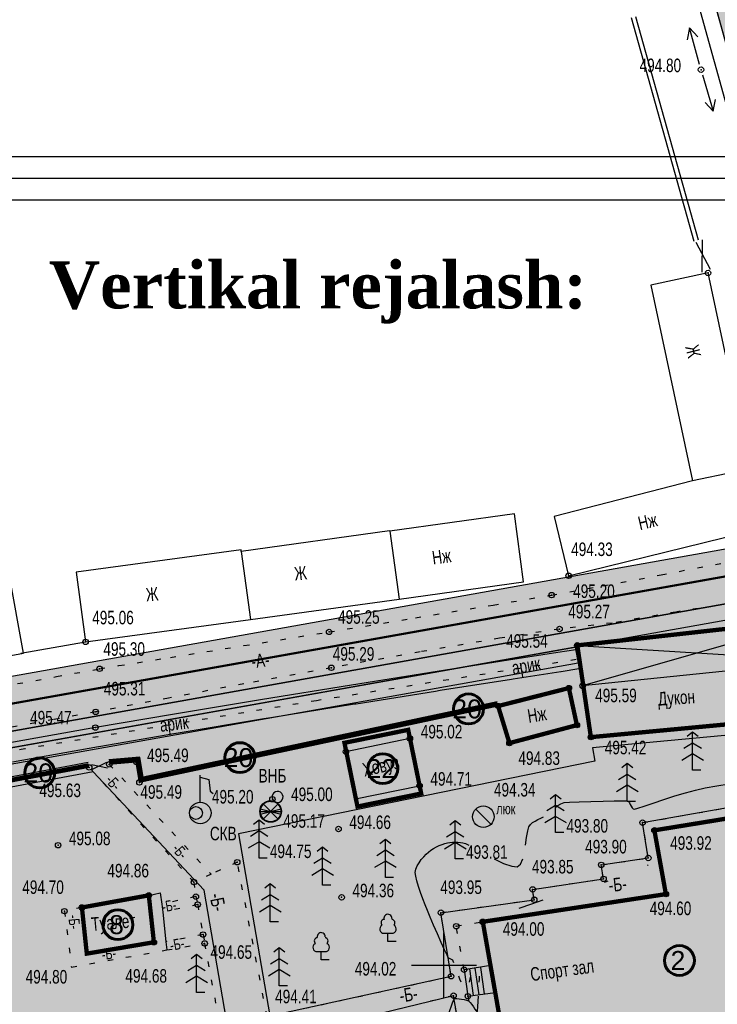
# Model space of a CAD drawing. Extents: x 0 to 667088, y 0 to 6446.
# Tile 59 of 256: x 2196 to 2260, y 375 to 466. Entities that reach past the tile are written whole.
import ezdxf

# ---------------------------------------------------------------- set-up
doc = ezdxf.new("R2010")
doc.units = 0
doc.header["$MEASUREMENT"] = 0
for name, pattern in [('CONTI', [0]), ('STRIH_1', [3, 2, -1]), ('STROT', [1.7, 0.5, -1.2])]:
    doc.linetypes.add(name, pattern=pattern)
for name, color, linetype in [('(002) Рамка', 7, 'Continuous'), ('Audi-СвК', 10, 'Continuous'), ('GORIZ0', 32, 'CONTI'), ('KNT_S0', 172, 'CONTI'), ('NAD_M0', 7, 'CONTI'), ('PI_OT0', 172, 'CONTI'), ('PI_TT0', 5, 'CONTI'), ('SETKR', 2, 'CONTI'), ('SIT_L0', 250, 'CONTI'), ('STR_L0', 6, 'CONTI'), ('USLZN0', 250, 'CONTI'), ('ZAPSK0', 250, 'CONTI'), ('стен', 7, 'Continuous')]:
    doc.layers.add(name, color=color, linetype=linetype)
doc.layers.add('.', color=7, linetype='Continuous', lineweight=15)
doc.layers.add('RAZMER CIP', color=252, linetype='Continuous', lineweight=18)
doc.styles.add('GOST 2.304', font='CS_Gost2304.shx')
doc.styles.add('SHRFT', font='TXT', dxfattribs={"width": 0.75})
doc.styles.get("Standard").update_dxf_attribs({"font": 'times.ttf'})
doc.linetypes.add('ОГРАДА_ГЛИН', pattern='A,4,["|",Standard,S=0.8,R=0,X=0,Y=-0.8],0.5,["|",Standard,S=0.8,R=0,X=0,Y=-0.8],3.5', length=8)

# ---------------------------------------------------------------- blocks, each defined once
blk = doc.blocks.new('BL_333')
at = {"color": 0}
for p, q in [((0, -3), (0, 3)), ((-3, 0), (3, 0))]:
    blk.add_line(p, q, dxfattribs=at)
blk = doc.blocks.new('BL_105')
at = {"color": 0}
for p, q in [((0, 3.5), (-0.5, 3.1)), ((0, 2.5), (0, 3.5)), ((0.5, 3.1), (0, 3.5)), ((0, 2.5), (-0.8, 2)), ((0, 1.5), (0, 2.5)), ((0.8, 2), (0, 2.5)), ((0, 1.5), (-1, 0.9)), ((0, 0), (0, 1.5)), ((1, 0.9), (0, 1.5)), ((0.75, 0), (0, 0))]:
    blk.add_line(p, q, dxfattribs=at)
blk = doc.blocks.new('BL_101')
at = {"color": 0}
for p, q in [((-0.37, 0.75), (0.37, 0.75)), ((0, 0), (0, 0.75)), ((0.75, 0), (0, 0))]:
    blk.add_line(p, q, dxfattribs=at)
for centre, radius, start, end in [((-0.34, 1.73), 0.3, 93, 230), ((0, 2.13), 0.37, 355, 195), ((0.34, 1.73), 0.3, 310, 87), ((-0.37, 1.14), 0.39, 120, 270), ((0.37, 1.14), 0.39, 270, 60)]:
    blk.add_arc(centre, radius, start, end, dxfattribs=at)
blk = doc.blocks.new('BL_48')
at = {"color": 0}
blk.add_line((-0.71, 0.71), (0.71, -0.71), dxfattribs=at)
blk.add_circle((0, 0), 1, dxfattribs=at)
blk = doc.blocks.new('BL_93')
at = {"color": 0}
for p, q in [((0, 1), (0, 3.5)), ((0, 3.3), (0.8, 3.1)), ((0.8, 3.1), (0.9, 2)), ((0.9, 2), (1.2, 1.8))]:
    blk.add_line(p, q, dxfattribs=at)
for centre, radius in [((0, 0), 1), ((-0.4, 0), 0.6), ((-0.4, 0), 0)]:
    blk.add_circle(centre, radius, dxfattribs=at)
blk = doc.blocks.new('BL_6')
at = {"color": 0}
for p, q in [((-1, 0), (1, 0)), ((-0.97, 0.25), (0.97, -0.25)), ((-0.97, -0.25), (0.97, 0.25)), ((-0.7, 0.7), (0.7, -0.7)), ((-0.7, -0.7), (0.7, 0.7))]:
    blk.add_line(p, q, dxfattribs=at)
for radius in [1, 0.95]:
    blk.add_circle((0, 0), radius, dxfattribs=at)
blk = doc.blocks.new('rhy')
at = {"layer": 'GORIZ0', "color": 32}
for points in [[(1451.01116, 393.6), (1451.27116, 393.8), (1451.55116, 393.96), (1451.85116, 394.06), (1452.35116, 394.1), (1453.22116, 394.14), (1454.30116, 394.17), (1455.43116, 394.2), (1456.47116, 394.21), (1457.26116, 394.21), (1457.65116, 394.21), (1457.77116, 394.15), (1457.87116, 394.04), (1457.95116, 393.88), (1458.03116, 393.72), (1458.11116, 393.58), (1458.21116, 393.48), (1458.33116, 393.46), (1458.63116, 393.54), (1459.24116, 393.74), (1460.07116, 394.02), (1461.03116, 394.34), (1462.05116, 394.67), (1463.05116, 394.97), (1463.95116, 395.22), (1464.86116, 395.42), (1465.92116, 395.61), (1467.06116, 395.8)], [(1451.01116, 393.6), (1451.27116, 393.8), (1451.55116, 393.96), (1451.85116, 394.06), (1452.35116, 394.1), (1453.22116, 394.14), (1454.30116, 394.17), (1455.43116, 394.2), (1456.47116, 394.21), (1457.26116, 394.21), (1457.65116, 394.21), (1457.77116, 394.15), (1457.87116, 394.04), (1457.95116, 393.88), (1458.03116, 393.72), (1458.11116, 393.58), (1458.21116, 393.48), (1458.33116, 393.46), (1458.63116, 393.54), (1459.24116, 393.74), (1460.07116, 394.02), (1461.03116, 394.34), (1462.05116, 394.67), (1463.05116, 394.97), (1463.95116, 395.22), (1464.86116, 395.42), (1465.92116, 395.61), (1467.06116, 395.8)], [(1448.29116, 390.12), (1448.38116, 390.84), (1448.48116, 391.45), (1448.59116, 391.83), (1448.74116, 392.04), (1448.94116, 392.21), (1449.17116, 392.36), (1449.43116, 392.5), (1449.69116, 392.63), (1449.94116, 392.76)], [(1448.29116, 390.12), (1448.38116, 390.84), (1448.48116, 391.45), (1448.59116, 391.83), (1448.74116, 392.04), (1448.94116, 392.21), (1449.17116, 392.36), (1449.43116, 392.5), (1449.69116, 392.63), (1449.94116, 392.76)], [(1460.29116, 390.2), (1460.30116, 390.49), (1460.30116, 390.69), (1460.30116, 390.76)], [(1460.29116, 390.2), (1460.30116, 390.49), (1460.30116, 390.69), (1460.30116, 390.76)], [(1441.66116, 379.28), (1441.61116, 379.42), (1441.57116, 379.51), (1441.14116, 379.74), (1441.04116, 379.97), (1440.81116, 380.46), (1440.50116, 381.15), (1440.15116, 381.94), (1439.80116, 382.75), (1439.48116, 383.5), (1439.24116, 384.09), (1439.03116, 384.61), (1438.82116, 385.18), (1438.60116, 385.75), (1438.41116, 386.31), (1438.25116, 386.83), (1438.15116, 387.27), (1438.11116, 387.62), (1438.16116, 387.92), (1438.28116, 388.22), (1438.46116, 388.51), (1438.67116, 388.8), (1438.90116, 389.06), (1439.13116, 389.3), (1439.34116, 389.5), (1439.56116, 389.67), (1439.80116, 389.83), (1440.06116, 389.97), (1440.33116, 390.09), (1440.59116, 390.19), (1440.85116, 390.27), (1441.09116, 390.34), (1441.31116, 390.38), (1441.55116, 390.41), (1441.79116, 390.42), (1442.03116, 390.41), (1442.27116, 390.38), (1442.51116, 390.34), (1442.73116, 390.27), (1442.87116, 390.22), (1443.06116, 390.12)], [(1441.66116, 379.28), (1441.61116, 379.42), (1441.57116, 379.51), (1441.14116, 379.74), (1441.04116, 379.97), (1440.81116, 380.46), (1440.50116, 381.15), (1440.15116, 381.94), (1439.80116, 382.75), (1439.48116, 383.5), (1439.24116, 384.09), (1439.03116, 384.61), (1438.82116, 385.18), (1438.60116, 385.75), (1438.41116, 386.31), (1438.25116, 386.83), (1438.15116, 387.27), (1438.11116, 387.62), (1438.16116, 387.92), (1438.28116, 388.22), (1438.46116, 388.51), (1438.67116, 388.8), (1438.90116, 389.06), (1439.13116, 389.3), (1439.34116, 389.5), (1439.56116, 389.67), (1439.80116, 389.83), (1440.06116, 389.97), (1440.33116, 390.09), (1440.59116, 390.19), (1440.85116, 390.27), (1441.09116, 390.34), (1441.31116, 390.38), (1441.55116, 390.41), (1441.79116, 390.42), (1442.03116, 390.41), (1442.27116, 390.38), (1442.51116, 390.34), (1442.73116, 390.27), (1442.87116, 390.22), (1443.06116, 390.12)], [(1445.38116, 388.87), (1446.26116, 388.45), (1447.01116, 388.18), (1447.52116, 388.14), (1447.83116, 388.38), (1448.04116, 388.87)], [(1445.38116, 388.87), (1446.26116, 388.45), (1447.01116, 388.18), (1447.52116, 388.14), (1447.83116, 388.38), (1448.04116, 388.87)], [(1459.53116, 388.27), (1459.56116, 388.29), (1459.60116, 388.31)], [(1459.53116, 388.27), (1459.56116, 388.29), (1459.60116, 388.31)], [(1455.56116, 386.72), (1455.74116, 386.77), (1455.91116, 386.83)], [(1455.56116, 386.72), (1455.74116, 386.77), (1455.91116, 386.83)], [(1447.70116, 384.31), (1448.86116, 384.73), (1449.90116, 385.09)], [(1447.70116, 384.31), (1448.86116, 384.73), (1449.90116, 385.09)], [(1442.35116, 377.49), (1442.23116, 377.77), (1442.13116, 378.03)], [(1442.35116, 377.49), (1442.23116, 377.77), (1442.13116, 378.03)], [(1443.21116, 378.03), (1443.15116, 377.75), (1443.09116, 377.49)], [(1443.21116, 378.03), (1443.15116, 377.75), (1443.09116, 377.49)], [(1444.02116, 377.49), (1444.04116, 377.76), (1444.05116, 378.03)], [(1444.02116, 377.49), (1444.04116, 377.76), (1444.05116, 378.03)], [(1439.23116, 368.71), (1439.66116, 370.05), (1440.19116, 371.62), (1440.73116, 373.2), (1441.21116, 374.59), (1441.56116, 375.58), (1441.69116, 375.96), (1441.74116, 375.99), (1441.80116, 375.99), (1441.94116, 375.98), (1442.15116, 375.96), (1442.38116, 375.92), (1442.63116, 375.88), (1442.85116, 375.82), (1443.03116, 375.75), (1443.18116, 375.62), (1443.34116, 375.42), (1443.48116, 375.2), (1443.62116, 374.99), (1443.73116, 374.83), (1443.81116, 374.75), (1443.86116, 374.81), (1443.89116, 375.25), (1443.95116, 376.19)], [(1439.23116, 368.71), (1439.66116, 370.05), (1440.19116, 371.62), (1440.73116, 373.2), (1441.21116, 374.59), (1441.56116, 375.58), (1441.69116, 375.96), (1441.74116, 375.99), (1441.80116, 375.99), (1441.94116, 375.98), (1442.15116, 375.96), (1442.38116, 375.92), (1442.63116, 375.88), (1442.85116, 375.82), (1443.03116, 375.75), (1443.18116, 375.62), (1443.34116, 375.42), (1443.48116, 375.2), (1443.62116, 374.99), (1443.73116, 374.83), (1443.81116, 374.75), (1443.86116, 374.81), (1443.89116, 375.25), (1443.95116, 376.19)]]:
    blk.add_lwpolyline(points, dxfattribs=at)
at = {"layer": 'KNT_S0', "color": 5}
blk.add_lwpolyline([(1424.90116, 394.53), (1424.93116, 394.37), (1425.02116, 394.24), (1425.14116, 394.14), (1425.29116, 394.08), (1425.45116, 394.07), (1425.60116, 394.11), (1425.74116, 394.19), (1425.84116, 394.31), (1425.90116, 394.46), (1425.91116, 394.62), (1425.87116, 394.77), (1425.79116, 394.91), (1425.67116, 395.01), (1425.52116, 395.07), (1425.36116, 395.08), (1425.21116, 395.04), (1425.07116, 394.96), (1424.97116, 394.84), (1424.91116, 394.69), (1424.90116, 394.53)], dxfattribs=at)
at = {"layer": 'PI_TT0', "color": 0}
for centre in [(1464.47116, 461.7), (1465.12116, 442.94), (1452.26116, 414.99), (1450.69116, 413.21), (1430.16116, 409.81), (1451.42116, 410.08), (1407.70116, 408.89), (1453.06116, 408.57), (1408.99116, 406.41), (1430.37116, 406.5), (1452.28116, 404.63), (1453.55116, 404.83), (1408.63116, 402.43), (1445.75116, 402.97), (1408.61116, 400.99), (1453.02116, 401.21), (1437.62116, 399.98), (1454.31116, 400.1), (1431.71116, 398.76), (1446.80116, 399.55), (1412.37116, 397.8), (1408.03116, 397.3), (1409.88116, 397.59), (1412.66116, 395.92), (1438.51116, 395.62), (1424.93116, 394.37), (1431.03116, 391.62), (1459.08116, 392.21), (1460.17116, 391.5), (1405.16116, 390.13), (1459.61116, 388.95), (1421.69116, 388.56), (1455.26116, 388.31), (1455.48116, 387.02), (1417.69116, 386.72), (1448.94116, 386.05), (1413.53116, 385.5), (1417.87116, 385.38), (1431.32116, 385.32), (1449.09116, 385.09), (1461.23116, 385.61), (1407.36116, 384.38), (1418.04116, 384.65), (1405.75116, 384.04), (1440.47116, 383.9), (1441.89116, 382.65), (1444.34116, 383.06), (1418.54116, 381.88), (1414.00116, 381.17), (1418.68116, 381.06), (1441.42116, 378.03), (1442.62116, 378.64), (1441.64116, 376.24), (1442.96116, 376.19)]:
    blk.add_circle(centre, 0.25, dxfattribs=at)
for p in [(1464.47116, 461.7), (1465.12116, 442.94), (1452.26116, 414.99), (1450.69116, 413.21), (1451.42116, 410.08), (1430.16116, 409.81), (1407.70116, 408.89), (1453.06116, 408.57), (1408.99116, 406.41), (1430.37116, 406.5), (1452.28116, 404.63), (1453.55116, 404.83), (1445.75116, 402.97), (1408.63116, 402.43), (1408.61116, 400.99), (1453.02116, 401.21), (1437.62116, 399.98), (1454.31116, 400.1), (1446.80116, 399.55), (1431.71116, 398.76), (1408.03116, 397.3), (1409.88116, 397.59), (1412.37116, 397.8), (1412.66116, 395.92), (1438.51116, 395.62), (1424.93116, 394.37), (1459.08116, 392.21), (1431.03116, 391.62), (1460.17116, 391.5), (1405.16116, 390.13), (1459.61116, 388.95), (1421.69116, 388.56), (1455.26116, 388.31), (1417.69116, 386.72), (1455.48116, 387.02), (1413.53116, 385.5), (1417.87116, 385.38), (1431.32116, 385.32), (1448.94116, 386.05), (1461.23116, 385.61), (1418.04116, 384.65), (1449.09116, 385.09), (1405.75116, 384.04), (1407.36116, 384.38), (1440.47116, 383.9), (1441.89116, 382.65), (1444.34116, 383.06), (1418.54116, 381.88), (1414.00116, 381.17), (1418.68116, 381.06), (1441.42116, 378.03), (1442.62116, 378.64), (1441.64116, 376.24), (1442.96116, 376.19)]:
    blk.add_point(p, dxfattribs=at)
at = {"layer": 'SIT_L0', "color": 250}
for p, q in [((1463.42116, 465.56), (1463.20116, 464.47)), ((1464.34116, 462.18), (1463.42116, 465.56)), ((1464.17116, 464.73), (1463.42116, 465.56)), ((1464.61116, 461.22), (1465.60116, 457.86)), ((1465.60116, 457.86), (1465.80116, 458.96)), ((1464.84116, 458.68), (1465.60116, 457.86)), ((1463.98116, 445.78), (1465.33116, 443.29)), ((1464.58116, 445.99), (1464.54116, 443.01)), ((1475.05116, 411.01), (1453.55116, 404.83)), ((1453.06116, 408.57), (1476.02116, 407.14)), ((1408.25116, 397.58), (1409.72116, 397.27)), ((1409.62116, 397.76), (1408.30116, 397.11)), ((1442.62116, 378.64), (1442.96116, 376.19)), ((1443.12116, 378.71), (1443.46116, 376.26)), ((1443.62116, 378.78), (1443.96116, 376.33)), ((1444.12116, 378.85), (1444.46116, 376.4))]:
    blk.add_line(p, q, dxfattribs=at)
at = {"layer": 'STR_L0', "color": 0, "linetype": 'STROT'}
for points in [[(1394.74116, 403.82), (1405.01116, 405.69), (1408.99116, 406.41), (1410.78116, 406.7), (1415.54116, 407.46), (1422.31116, 408.55), (1430.16116, 409.81), (1438.13116, 411.11), (1445.29116, 412.29), (1450.69116, 413.21), (1455.41116, 414.06), (1460.80116, 415.08), (1466.36116, 416.15)], [(1467.58116, 412.52), (1462.15116, 411.65), (1456.26116, 410.63), (1451.42116, 410.08), (1445.89116, 409.23), (1438.55116, 407.97), (1430.37116, 406.5), (1422.31116, 405.02), (1415.36116, 403.71), (1410.47116, 402.78), (1408.63116, 402.43), (1404.74116, 401.72), (1394.69116, 399.9)], [(1417.69116, 386.72), (1408.03116, 397.3)], [(1409.88116, 397.59), (1419.27116, 387.45)], [(1424.44116, 374.32), (1441.42116, 378.03), (1440.47116, 383.9), (1449.09116, 385.09), (1448.94116, 386.05), (1455.48116, 387.02), (1455.26116, 388.31), (1459.61116, 388.95), (1459.08116, 392.21), (1473.37116, 394.75), (1477.93116, 368.37), (1478.60116, 362.18), (1458.90116, 357.65), (1456.91116, 370.03), (1443.11116, 367.94), (1441.64116, 376.24), (1424.92116, 372.16)], [(1438.43116, 295.91), (1433.22116, 328.12), (1432.54116, 332.09), (1424.92116, 372.16), (1424.44116, 374.32), (1421.69116, 388.56), (1419.27116, 387.45), (1417.69116, 386.72), (1417.87116, 385.38), (1418.04116, 384.65), (1418.54116, 381.88), (1418.68116, 381.06), (1426.70116, 337.61), (1418.27116, 336.01)], [(1417.87116, 385.38), (1414.72116, 384.7)], [(1418.04116, 384.65), (1414.81116, 383.95)], [(1407.36116, 384.38), (1405.75116, 384.04), (1406.39116, 378.88), (1415.19116, 380.46), (1418.68116, 381.06)], [(1442.62116, 378.64), (1441.89116, 382.65), (1444.34116, 383.06)], [(1418.54116, 381.88), (1415.11116, 381.22)], [(1442.96116, 376.19), (1443.88116, 370.54), (1446.51116, 370.72)]]:
    blk.add_lwpolyline(points, dxfattribs=at)
at = {"layer": 'STR_L0', "color": 0}
for points in [[(1468.97116, 424.88), (1465.12116, 442.94), (1459.84116, 441.81)], [(1459.84116, 441.81), (1463.69116, 423.75)], [(1450.91116, 420.47), (1452.26116, 414.99), (1470.14116, 419.4), (1468.97116, 424.88), (1468.83116, 424.85), (1467.53116, 424.57), (1463.69116, 423.75), (1450.91116, 420.47)], [(1435.75116, 419.12), (1436.61116, 412.84), (1448.11116, 414.42), (1447.25116, 420.7), (1435.75116, 419.12)], [(1435.74116, 419.13), (1422.06116, 417.24), (1422.04116, 417.24)], [(1422.06116, 417.24), (1422.04116, 417.4), (1406.83116, 415.34)], [(1422.04116, 417.24), (1422.91116, 410.95), (1436.61116, 412.84)], [(1406.83116, 415.34), (1407.70116, 408.89), (1422.91116, 410.95)], [(1387.24116, 412.68), (1388.57116, 405.4), (1401.98116, 407.85), (1400.65116, 415.13), (1387.24116, 412.68)], [(1476.02116, 407.14), (1475.05116, 411.01), (1453.06116, 408.57), (1453.55116, 404.83)], [(1452.93116, 408.16), (1451.25116, 407.9), (1446.72116, 407.19), (1440.13116, 406.16), (1432.24116, 404.9), (1423.84116, 403.55), (1415.71116, 402.2), (1408.61116, 400.99), (1400.19116, 399.48), (1388.61116, 397.35), (1375.43116, 394.91), (1362.21116, 392.46), (1350.52116, 390.28), (1341.91116, 388.67), (1337.95116, 387.93), (1336.70116, 387.69), (1335.27116, 387.42), (1333.80116, 387.14), (1332.41116, 386.87), (1331.26116, 386.64), (1330.46116, 386.48), (1330.17116, 386.43)], [(1401.71116, 407.84), (1407.70116, 408.89)], [(1453.55116, 404.83), (1453.75116, 403.56), (1454.31116, 400.1), (1476.23116, 402.16), (1476.48116, 402.23), (1476.68116, 402.29), (1476.02116, 407.14), (1453.55116, 404.83)], [(1453.20116, 406.39), (1451.58116, 406.13), (1451.53116, 406.13), (1447.13116, 405.44), (1447.00116, 405.42), (1440.41116, 404.39), (1439.98116, 404.32), (1432.67116, 403.15), (1432.52116, 403.13), (1424.78116, 401.88), (1424.13116, 401.78), (1416.04116, 400.44), (1416.01116, 400.43), (1408.92116, 399.22), (1408.88116, 399.21), (1400.97116, 397.8)], [(1445.75116, 402.97), (1446.80116, 399.55), (1453.02116, 401.21), (1452.28116, 404.63), (1445.75116, 402.97)], [(1431.71116, 398.76), (1432.60116, 394.4), (1438.51116, 395.62), (1437.62116, 399.98), (1431.71116, 398.76)], [(1445.49116, 376.54), (1446.51116, 370.72), (1463.25116, 373.3), (1464.14116, 367.33), (1476.78116, 369.38), (1472.51116, 393.51), (1460.17116, 391.5), (1461.23116, 385.61), (1444.34116, 383.06)], [(1407.36116, 384.38), (1407.81116, 380.12), (1414.00116, 381.17), (1413.53116, 385.5), (1413.22116, 385.44), (1407.36116, 384.38)], [(1413.53116, 385.5), (1414.59116, 385.73), (1414.72116, 384.7), (1414.81116, 383.95), (1415.11116, 381.22), (1415.19116, 380.46)], [(1444.34116, 383.06), (1445.05116, 379.02)], [(1442.96116, 376.19), (1445.49116, 376.54), (1445.05116, 379.02), (1442.62116, 378.64)]]:
    blk.add_lwpolyline(points, dxfattribs=at)
at = {"layer": 'ZAPSK0', "color": 0, "ltscale": 0.5}
blk.add_lwpolyline([(1458.03573, 466.51327), (1463.81032, 445.88218)], dxfattribs=at)
at = {"layer": 'ZAPSK0', "color": 0, "linetype": 'ОГРАДА_ГЛИН', "ltscale": 0.5}
for points in [[(1458.42093, 466.62109), (1464.19551, 445.99)], [(1445.75116, 402.97), (1412.66116, 395.92), (1412.37116, 397.8), (1409.88116, 397.59)], [(1408.03116, 397.3), (1336.10116, 383.77), (1338.10116, 338.07)]]:
    blk.add_lwpolyline(points, dxfattribs=at)
at = {"layer": 'ZAPSK0', "color": 4, "linetype": 'STROT'}
blk.add_lwpolyline([(1452.94715, 407.25438), (1428.99599, 403.46356), (1402.10821, 399.02432), (1388.8367, 396.59496), (1366.68476, 392.36296), (1343.74808, 388.07307), (1330.03972, 385.44845)], dxfattribs=at)
at = {"layer": 'ZAPSK0', "color": 0}
for points in [[(1445.66577, 403.37076), (1412.99999, 396.41114), (1412.71781, 398.24044), (1409.84672, 397.9983)], [(1407.94674, 397.74879), (1335.62762, 384.1456), (1337.64493, 338.05003)]]:
    blk.add_lwpolyline(points, dxfattribs=at)
at = {"layer": 'SETKR', "color": 112}
blk.add_blockref('BL_333', (1440.75116, 379.05), dxfattribs=at)
at = {"layer": 'USLZN0', "color": 250}
for name, p in [('BL_105', (1463.70116, 397.06)), ('BL_105', (1457.67116, 394.16)), ('BL_105', (1451.06116, 391.29)), ('BL_48', (1444.39116, 392.76)), ('BL_105', (1423.70116, 388.94)), ('BL_105', (1441.80116, 388.87)), ('BL_105', (1429.56116, 386.44)), ('BL_105', (1435.35116, 387.16)), ('BL_105', (1424.73116, 383.06)), ('BL_101', (1435.59116, 381.25)), ('BL_101', (1429.43116, 379.56)), ('BL_105', (1417.944, 376.52813)), ('BL_105', (1425.57116, 377.15))]:
    blk.add_blockref(name, p, dxfattribs=at)
at = {"layer": 'USLZN0', "color": 5}
blk.add_blockref('BL_93', (1418.28116, 393.1), dxfattribs=at)
at = {"layer": 'USLZN0', "color": 1}
blk.add_blockref('BL_6', (1424.77116, 393.24), dxfattribs=at)
at = {"layer": 'NAD_M0', "color": 7, "style": 'SHRFT', "width": 0.75}
for s, height, rotation, p in [('Ж', 1.25, 284, (1463.01116, 436.12)), ('Нж', 1.25, 13, (1458.84116, 419.2)), ('Нж', 1.25, 8, (1439.76116, 416.02)), ('Ж', 1.25, 6, (1427.02116, 414.55)), ('Ж', 1.25, 5, (1413.31116, 412.62)), ('-А-', 1.25, 7, (1423.0667, 406.4506)), ('арик', 1.25, 10, (1447.14116, 405.85)), ('Дукон', 1.25, 4, (1460.54116, 403)), ('Нж', 1.25, 9, (1448.57808, 401.4116)), ('арик', 1.25, 7, (1414.62116, 400.58)), ('Ховуз', 1.25, 13, (1433.42501, 396.4522)), ('-Б-', 1, 311, (1409.45116, 396.08)), ('-Б-', 1, 311, (1415.60116, 389.74)), ('-Б-', 1.25, 6, (1456.02116, 385.8)), ('-Б-', 1.25, 281, (1419.11734, 385.56495)), ('-Б-', 1, 10, (1414.83116, 383.93)), ('-Б-', 1, 275, (1406.10116, 383.66)), ('Туалет', 1.25, 5, (1408.27749, 382.20801)), ('-Б-', 1, 11, (1415.58116, 380.37)), ('-Б-', 1, 8, (1409.25116, 379.52)), ('Спорт зал', 1.25, 8, (1448.82116, 377.57)), ('-Б-', 1.25, 9, (1436.76116, 375.6))]:
    blk.add_text(s, height=height, rotation=rotation, dxfattribs=at).set_placement(p)
at = {"layer": 'NAD_M0', "color": 5, "style": 'SHRFT', "width": 0.75}
for s, p in [('ВНБ', (1423.65815, 395.91057)), ('СКВ', (1419.16627, 390.57575))]:
    blk.add_text(s, height=1.25, dxfattribs=at).set_placement(p)
at = {"layer": 'NAD_M0', "color": 7, "style": 'SHRFT', "width": 0.75}
blk.add_text('люк', height=1, dxfattribs=at).set_placement((1445.57851, 392.98591))
at = {"layer": 'PI_OT0', "color": 0, "style": 'SHRFT', "width": 0.75}
for s, p in [('494.80', (1458.8033, 461.474)), ('494.33', (1452.49445, 416.81444)), ('495.20', (1452.67878, 412.94899)), ('495.06', (1408.3108, 410.51202)), ('495.25', (1430.9913, 410.56276)), ('495.27', (1452.22754, 411.06171)), ('495.54', (1446.49719, 408.34978)), ('495.30', (1409.3426, 407.61129)), ('495.29', (1430.50432, 407.15807)), ('495.31', (1409.38081, 403.94722)), ('495.59', (1454.70901, 403.32656)), ('495.47', (1402.5786, 401.2755)), ('495.02', (1438.62116, 399.98)), ('495.49', (1413.37116, 397.8)), ('495.42', (1455.59614, 398.51549)), ('494.83', (1447.62618, 397.53932)), ('494.71', (1439.51116, 395.62)), ('495.63', (1403.43609, 394.565)), ('495.49', (1412.7563, 394.41425)), ('495.00', (1426.65651, 394.2017)), ('494.34', (1445.37125, 394.61987)), ('495.20', (1419.35595, 393.97475)), ('494.66', (1432.03116, 391.62)), ('493.80', (1452.06116, 391.29)), ('495.08', (1406.16116, 390.13)), ('493.92', (1461.62719, 389.70553)), ('494.75', (1424.70116, 388.94)), ('493.81', (1442.80116, 388.87)), ('493.90', (1453.78411, 389.36837)), ('494.86', (1409.71183, 387.15786)), ('493.85', (1448.87786, 387.52047)), ('494.70', (1401.85917, 385.63169)), ('494.36', (1432.32116, 385.32)), ('493.95', (1440.4224, 385.62415)), ('494.60', (1459.74033, 383.6738)), ('494.00', (1446.19162, 381.76937)), ('494.65', (1419.22116, 379.64)), ('494.02', (1432.53332, 378.10028)), ('494.80', (1402.17116, 377.36)), ('494.68', (1411.37453, 377.44302)), ('494.41', (1425.18578, 375.53726))]:
    blk.add_text(s, height=1.25, dxfattribs=at).set_placement(p)
at = {"layer": 'PI_OT0', "color": 1, "style": 'SHRFT', "width": 0.75}
blk.add_text('495.17', height=1.25, dxfattribs=at).set_placement((1425.9391, 391.73817))

msp = doc.modelspace()

# ---------------------------------------------------------------- hatches: boundary and pattern name
at = {"layer": '.', "lineweight": 30, "true_color": 0xf15558}
h = msp.add_hatch(color=13, dxfattribs=at)
h.dxf.hatch_style = 1
h.paths.add_polyline_path([(2140.17352, 264.93068), (2083.61479, 255.19836), (2083.36041, 256.67664), (2139.91914, 266.40896)])
edge = h.paths.add_edge_path()
edge.add_arc((2307.31033, 283.54371), 4, 15.5336492, 99.763532, ccw=False)
edge.add_line((2311.16422, 284.61493), (2315.85084, 267.75401))
edge.add_line((2315.85084, 267.75401), (2314.40563, 267.3523))
edge.add_line((2314.40563, 267.3523), (2309.47434, 285.09349))
edge.add_line((2309.47434, 285.09349), (2307.78678, 286.16244))
edge.add_line((2307.78678, 286.16244), (2084.9239, 247.8134))
edge.add_line((2084.9239, 247.8134), (2084.63228, 249.28527))
edge.add_line((2084.63228, 249.28527), (2306.632, 287.48578))
h.paths.add_polyline_path([(2231.25222, 280.60301), (2230.99784, 282.08129), (2155.62019, 269.11071), (2155.87456, 267.63243)], flags=17)
edge = h.paths.add_edge_path()
edge.add_line((2110.47832, 383.98384), (2110.21489, 385.46053))
edge.add_line((2110.21489, 385.46053), (2271.38255, 414.21088))
edge.add_arc((2272.08501, 410.27305), 4, 15.5336492, 100.1144778, ccw=False)
edge.add_line((2275.9389, 411.34426), (2307.39587, 298.17225))
edge.add_arc((2303.54198, 297.10103), 4, -80.236468, 15.5336492, ccw=False)
edge.add_line((2304.22031, 293.15897), (2235.19428, 281.28134))
edge.add_line((2235.19428, 281.28134), (2234.93991, 282.75962))
edge.add_line((2234.93991, 282.75962), (2305.30236, 294.8672))
edge.add_line((2305.30236, 294.8672), (2306.31382, 296.46401))
edge.add_line((2306.31382, 296.46401), (2274.25107, 411.81543))
edge.add_line((2274.25107, 411.81543), (2272.53786, 412.89329))
edge.add_line((2272.53786, 412.89329), (2110.47832, 383.98384))
h.paths.add_polyline_path([(2323.55862, 269.89644), (2325.00383, 270.29815), (2240.90803, 572.84773), (2239.46128, 572.45157)])
h.paths.add_polyline_path([(2147.80327, 267.76561), (2151.67813, 268.43238), (2151.9325, 266.9541), (2148.05764, 266.28734)], flags=17)
at = {"layer": '.', "lineweight": 30, "true_color": 0x3f4040}
h = msp.add_hatch(color=250, dxfattribs=at)
h.dxf.hatch_style = 1
edge = h.paths.add_edge_path()
edge.add_line((2231.75349, 570.30914), (2237.53433, 571.91596))
edge.add_line((2237.53433, 571.91596), (2321.63168, 269.36084))
edge.add_line((2321.63168, 269.36084), (2315.85084, 267.75401))
edge.add_line((2315.85084, 267.75401), (2311.16422, 284.61493))
edge.add_arc((2307.31033, 283.54371), 4, 15.5336492, 99.763532)
edge.add_line((2306.632, 287.48578), (2084.63228, 249.28527))
edge.add_line((2084.63228, 249.28527), (2083.61479, 255.19836))
edge.add_line((2083.61479, 255.19836), (2304.22031, 293.15897))
edge.add_arc((2303.54198, 297.10103), 4, 279.763532, 375.5336492)
edge.add_line((2307.39587, 298.17225), (2275.9389, 411.34426))
edge.add_arc((2272.08501, 410.27305), 4, 15.5336492, 100.1144778)
edge.add_line((2271.38255, 414.21088), (2110.21489, 385.46053))
edge.add_line((2110.21489, 385.46053), (2109.33682, 390.38282))
edge.add_line((2109.33682, 390.38282), (2269.29203, 418.91689))
edge.add_arc((2268.58957, 422.85473), 4, 280.1144778, 375.5119397)
edge.add_line((2272.44387, 423.92448), (2231.75349, 570.30914))
at = {"layer": '.', "lineweight": 30}
h = msp.add_hatch(color=4, dxfattribs=at)
h.dxf.hatch_style = 1
h.paths.add_polyline_path([(2237.53433, 571.91596), (2239.46128, 572.45157), (2323.55862, 269.89644), (2321.63168, 269.36084)])
h.paths.add_polyline_path([(2110.74174, 382.50715), (2110.47832, 383.98384), (2247.35616, 408.40119), (2247.61959, 406.9245)])
at = {"layer": 'Audi-СвК', "ltscale": 100, "true_color": 0xffffff, "transparency": 33554687}
h = msp.add_hatch(color=7, dxfattribs=at)
edge = h.paths.add_edge_path()
edge.add_arc((2237.50978, 402.70273), 1.37986, 11.9837326, 371.9837326)
h = msp.add_hatch(color=7, dxfattribs=at)
edge = h.paths.add_edge_path()
edge.add_arc((2216.41824, 398.20906), 1.37986, 11.9837326, 371.9837326)
h = msp.add_hatch(color=7, dxfattribs=at)
edge = h.paths.add_edge_path()
edge.add_arc((2197.94384, 396.79876), 1.37986, 11.9837326, 371.9837326)
h = msp.add_hatch(color=7, dxfattribs=at)
edge = h.paths.add_edge_path()
edge.add_arc((2229.59056, 397.19), 1.37986, 11.9837326, 371.9837326)
h = msp.add_hatch(color=7, dxfattribs=at)
edge = h.paths.add_edge_path()
edge.add_arc((2205.16399, 382.79232), 1.37986, 11.9837326, 371.9837326)
h = msp.add_hatch(color=7, dxfattribs=at)
edge = h.paths.add_edge_path()
edge.add_arc((2256.95702, 379.48625), 1.37986, 11.9837326, 371.9837326)
at = {"layer": 'стен', "lineweight": 30}
h = msp.add_hatch(color=9, dxfattribs=at)
h.dxf.hatch_style = 1
h.paths.add_polyline_path([(2132.06646, 263.53566), (2304.22031, 293.15897), (2307.39587, 298.17225), (2275.9389, 411.34426), (2271.38255, 414.21088), (2110.21489, 385.46053), (2110.74174, 382.50715), (2130.20885, 385.97985), (2133.07789, 322.94683), (2126.86091, 321.89699), (2129.67122, 283.34183), (2129.76264, 282.83335), (2128.74319, 282.65006)])
at = {"layer": 'стен', "lineweight": 30, "true_color": 0xfeeab9}
h = msp.add_hatch(color=254, dxfattribs=at)
h.dxf.hatch_style = 1
h.paths.add_polyline_path([(2248.79056, 400.1), (2247.54056, 408.57), (2269.53056, 411.01), (2270.50056, 407.14), (2271.17056, 402.25), (2270.71056, 402.16)])
h.paths.add_polyline_path([(2270.71056, 402.16), (2276.01243, 403.64452), (2279.50056, 391.05), (2274.20065, 389.57968)])
h = msp.add_hatch(color=254, dxfattribs=at)
h.dxf.hatch_style = 1
h.paths.add_polyline_path([(2238.20056, 288.82), (2252.04056, 291.25), (2250.70056, 299.06), (2236.83056, 296.62)])
h.paths.add_polyline_path([(2236.99056, 294.12), (2237.56569, 290.66919), (2234.39056, 290.14), (2233.82064, 293.54949)])
h.paths.add_polyline_path([(2153.17056, 373.17), (2154.72651, 366.61904), (2146.52056, 364.67), (2144.94056, 371.21)])
h.paths.add_polyline_path([(2166.32056, 345.74), (2168.98056, 331.88), (2161.27056, 330.41), (2158.54056, 344.1)])
h.paths.add_polyline_path([(2165.74056, 356.98), (2210.87056, 364.12), (2212.44056, 354.18), (2208.85056, 353.61), (2211.78056, 335.82), (2198.70056, 333.8), (2195.82056, 351.55), (2167.22056, 347.03)])
h.paths.add_polyline_path([(2238.82056, 383.06), (2255.71056, 385.61), (2254.65056, 391.5), (2266.99056, 393.51), (2271.26056, 369.38), (2258.62056, 367.33), (2257.73056, 373.3), (2240.99056, 370.72)])
h.paths.add_polyline_path([(2208.01056, 385.5), (2208.48056, 381.17), (2202.29056, 380.12), (2201.84056, 384.38)])
h.paths.add_polyline_path([(2246.76056, 404.63), (2247.50056, 401.21), (2241.28056, 399.55), (2240.23056, 402.97)])
at = {"layer": 'стен', "lineweight": 30}
h = msp.add_hatch(color=72, dxfattribs=at)
h.dxf.hatch_style = 1
h.paths.add_polyline_path([(2236.35722, 297.53264), (2232.51171, 296.87092), (2225.38685, 338.27658), (2232.47549, 339.49636), (2235.59941, 325.7717), (2231.24423, 324.9598)], flags=17)
edge = h.paths.add_edge_path()
edge.add_line((2192.49902, 303.34845), (2190.49239, 315.00985))
edge.add_arc((2193.44894, 315.51859), 3, 99.763532, 189.763532, ccw=False)
edge.add_line((2192.94019, 318.47514), (2220.86447, 323.2802))
edge.add_arc((2221.37321, 320.32365), 3, 9.763532, 99.763532, ccw=False)
edge.add_line((2224.32976, 320.8324), (2228.14886, 298.63793))
edge.add_line((2228.14886, 298.63793), (2222.30997, 297.63321))
edge.add_line((2222.30997, 297.63321), (2221.22972, 303.91097))
edge.add_line((2221.22972, 303.91097), (2198.84321, 300.05881))
edge.add_line((2198.84321, 300.05881), (2198.11552, 304.28776))
edge.add_line((2198.11552, 304.28776), (2192.49902, 303.34845))
h.paths.add_polyline_path([(2219.17512, 374.37562), (2235.90056, 378.03), (2234.95056, 383.9), (2243.57056, 385.09), (2243.42056, 386.05), (2249.96056, 387.02), (2249.74056, 388.31), (2254.09056, 388.95), (2253.56056, 392.21), (2267.85056, 394.75), (2272.41056, 368.37), (2273.08056, 362.18), (2253.38056, 357.65), (2251.39056, 370.03), (2237.59056, 367.94), (2236.12056, 376.24), (2219.55009, 372.19649), (2224.8781, 341.23313), (2231.7963, 342.42357), (2230.29963, 349.14426), (2276.34681, 359.79905), (2281.91299, 336.03113), (2248.27735, 328.26882), (2255.93033, 287.25138), (2298.6664, 294.82213), (2273.776, 388.86592), (2270.37529, 401.12409), (2248.95069, 399.11064), (2249.14705, 397.89738), (2216.28159, 391.19117)])
edge = h.paths.add_edge_path()
edge.add_line((2212.75056, 336.01), (2221.42617, 337.65662))
edge.add_line((2221.42617, 337.65662), (2213.11913, 385.98223))
edge.add_line((2213.11913, 385.98223), (2202.86948, 396.90689))
edge.add_line((2202.86948, 396.90689), (2130.99534, 383.44101))
edge.add_line((2130.99534, 383.44101), (2131.76187, 365.92572))
edge.add_line((2131.76187, 365.92572), (2141.47564, 366.47726))
edge.add_line((2141.47564, 366.47726), (2142.36577, 346.13791))
edge.add_line((2142.36577, 346.13791), (2145.6528, 327.03555))
edge.add_arc((2148.60934, 327.5443), 3, 189.763532, 283.405185)
edge.add_line((2149.30485, 324.62604), (2180.79056, 332.13))
edge.add_line((2180.79056, 332.13), (2180.39546, 334.82912))
edge.add_line((2180.39546, 334.82912), (2171.83511, 332.73728))
edge.add_line((2171.83511, 332.73728), (2172.05826, 331.51264))
edge.add_line((2172.05826, 331.51264), (2160.4719, 329.23971))
edge.add_line((2160.4719, 329.23971), (2157.36643, 344.87447))
edge.add_line((2157.36643, 344.87447), (2165.8048, 346.65326))
edge.add_line((2165.8048, 346.65326), (2159.56056, 357.71))
edge.add_line((2159.56056, 357.71), (2149.26056, 364))
edge.add_line((2149.26056, 364), (2145.54056, 363.11))
edge.add_line((2145.54056, 363.11), (2143.21056, 372.25))
edge.add_line((2143.21056, 372.25), (2154.29056, 374.95))
edge.add_line((2154.29056, 374.95), (2156.59056, 365.74))
edge.add_line((2156.59056, 365.74), (2166.28056, 347.93))
edge.add_line((2166.28056, 347.93), (2164.80056, 357.51))
edge.add_line((2164.80056, 357.51), (2211.59056, 365.04))
edge.add_line((2211.59056, 365.04), (2213.40056, 353.32))
edge.add_line((2213.40056, 353.32), (2209.90056, 352.75))
edge.add_line((2209.90056, 352.75), (2212.75056, 336.01))
h.paths.add_polyline_path([(2183.37056, 340.3), (2196.44056, 342.08), (2197.98056, 332.74), (2202.486, 333.38768), (2204.17179, 324.4666), (2186.54134, 321.43285)])
h.paths.add_polyline_path([(2183.36056, 344), (2182.63467, 348.51585), (2195.04056, 350.51), (2195.80056, 345.97)], flags=17)
edge = h.paths.add_edge_path()
edge.add_line((2152.77121, 285.66736), (2156.73298, 286.34907))
edge.add_line((2156.73298, 286.34907), (2155.65274, 292.62681))
edge.add_line((2155.65274, 292.62681), (2184.34111, 297.56336))
edge.add_line((2184.34111, 297.56336), (2183.60344, 301.85028))
edge.add_line((2183.60344, 301.85028), (2187.56873, 302.5163))
edge.add_line((2187.56873, 302.5163), (2185.56481, 314.16192))
edge.add_arc((2182.60826, 313.65317), 3, 9.7635513, 99.7635079)
edge.add_line((2182.09951, 316.60972), (2153.8637, 311.75107))
edge.add_line((2153.8637, 311.75107), (2153.25866, 315.2672))
edge.add_arc((2150.79487, 314.84325), 2.5, 9.763532, 99.763532)
edge.add_line((2150.37092, 317.30704), (2149.87816, 317.22225))
edge.add_arc((2150.30211, 314.75846), 2.5, 99.763532, 189.763532)
edge.add_line((2147.83832, 314.3345), (2152.77121, 285.66736))
h.paths.add_polyline_path([(2153.68696, 280.34557), (2157.64775, 281.02712), (2158.729, 274.74937), (2224.29461, 286.03154), (2223.21434, 292.30947), (2229.06461, 293.31615), (2230.89609, 282.6726), (2155.51844, 269.70202)])
edge = h.paths.add_edge_path()
edge.add_line((2145.17068, 271.27105), (2150.42526, 272.17523))
edge.add_line((2150.42526, 272.17523), (2151.08682, 268.33063))
edge.add_line((2151.08682, 268.33063), (2147.80327, 267.76561))
edge.add_arc((2147.46411, 269.73665), 2, 189.763532, 279.763532, ccw=False)
edge.add_line((2145.49307, 269.39748), (2145.17068, 271.27105))
edge = h.paths.add_edge_path()
edge.add_line((2128.74319, 282.65006), (2130.35227, 282.93937))
edge.add_line((2130.35227, 282.93937), (2128.17894, 312.76279))
edge.add_line((2128.17894, 312.76279), (2135.60195, 269.62452))
edge.add_line((2135.60195, 269.62452), (2141.22862, 270.59273))
edge.add_line((2141.22862, 270.59273), (2141.55101, 268.71915))
edge.add_arc((2139.57998, 268.37999), 2, -80.236468, 9.763532, ccw=False)
edge.add_line((2139.91914, 266.40896), (2131.80952, 265.0135))
edge.add_line((2131.80952, 265.0135), (2128.74319, 282.65006))
h.paths.add_polyline_path([(2150.14056, 364.21), (2155.63056, 365.51), (2159.65056, 358.51)], flags=17)
h = msp.add_hatch(color=4, dxfattribs=at)
h.dxf.hatch_style = 1
h.paths.add_polyline_path([(2134.06876, 325.12449), (2140.06303, 325.38683), (2139.8007, 331.38109), (2133.80643, 331.11876)])
h.paths.add_polyline_path([(2133.72393, 333.00395), (2133.65835, 334.50251), (2139.65261, 334.76484), (2139.71819, 333.26628)])
h.paths.add_polyline_path([(2227.25966, 393.69555), (2233.13843, 394.89557), (2231.93841, 400.77434), (2226.05964, 399.57432)])

# ---------------------------------------------------------------- linework, layer by layer
at = {"color": 18, "lineweight": 30, "true_color": 0x000000}
for points in [[(2106.63644, 453.69009), (2435.98518, 453.69009), (2435.98518, 245.19328), (2106.63644, 245.19328)], [(2108.63644, 451.69009), (2433.98518, 451.69009), (2433.98518, 247.19328), (2108.63644, 247.19328)], [(2110.63644, 449.69009), (2338.06657, 449.69009), (2338.06657, 249.19328), (2110.63644, 249.19328)], [(2132.06646, 263.53566), (2304.22031, 293.15897), (2307.39587, 298.17225), (2275.9389, 411.34426), (2271.38255, 414.21088), (2110.21489, 385.46053), (2110.74174, 382.50715), (2130.20885, 385.97985), (2133.07789, 322.94683), (2126.86091, 321.89699), (2129.67122, 283.34183), (2129.76264, 282.83335), (2128.74319, 282.65006)]]:
    msp.add_lwpolyline(points, close=True, dxfattribs=at)
at = {"lineweight": 60, "ltscale": 50, "transparency": 33554687}
for centre in [(2237.50978, 402.70273), (2216.41824, 398.20906), (2197.94384, 396.79876), (2229.59056, 397.19), (2205.16399, 382.79232), (2256.95702, 379.48625)]:
    msp.add_circle(centre, 1.37986, dxfattribs=at)
at = {"layer": 'ZAPSK0', "color": 5, "lineweight": 30}
for points in [[(2231.75349, 570.30914), (2237.53433, 571.91596), (2321.63168, 269.36084), (2315.85084, 267.75401), (2311.16422, 284.61493, 0.38501533), (2306.632, 287.48578), (2084.63228, 249.28527), (2083.61479, 255.19836), (2304.22031, 293.15897, 0.44402734), (2307.39587, 298.17225), (2275.9389, 411.34426, 0.38677465), (2271.38255, 414.21088), (2110.21489, 385.46053), (2109.33682, 390.38282), (2269.29203, 418.91689, 0.44208214), (2272.44387, 423.92448)], [(2271.83323, 420.51406, 0.22029764), (2272.47277, 423.81428), (2231.75349, 570.30914), (2230.30828, 569.90743)], [(2110.47832, 383.98384), (2110.21489, 385.46053), (2271.38255, 414.21088, -0.38677465), (2275.9389, 411.34426), (2307.39587, 298.17225, -0.44402734), (2304.22031, 293.15897), (2235.19428, 281.28134), (2234.93991, 282.75962), (2305.30236, 294.8672), (2306.31382, 296.46401), (2274.25107, 411.81543), (2272.53786, 412.89329)]]:
    msp.add_lwpolyline(points, format="xyb", close=True, dxfattribs=at)
at = {"layer": 'ZAPSK0', "color": 7, "linetype": 'STRIH_1', "lineweight": 30, "true_color": 0xffffff, "const_width": 0.2}
msp.add_lwpolyline([(2109.77586, 387.92168), (2271.70692, 416.80821)], dxfattribs=at)
at = {"layer": 'ZAPSK0', "color": 18, "lineweight": 30, "true_color": 0x000000, "const_width": 0.4}
for points in [[(2248.79056, 400.1), (2247.54056, 408.57), (2269.53056, 411.01), (2270.50056, 407.14), (2271.17056, 402.25), (2270.71056, 402.16)], [(2246.76056, 404.63), (2247.50056, 401.21), (2241.28056, 399.55), (2240.23056, 402.97)], [(2227.25966, 393.69555), (2233.13843, 394.89557), (2231.93841, 400.77434), (2226.05964, 399.57432)], [(2238.82056, 383.06), (2255.71056, 385.61), (2254.65056, 391.5), (2266.99056, 393.51), (2271.26056, 369.38), (2258.62056, 367.33), (2257.73056, 373.3), (2240.99056, 370.72)], [(2208.01056, 385.5), (2208.48056, 381.17), (2202.29056, 380.12), (2201.84056, 384.38)]]:
    msp.add_lwpolyline(points, close=True, dxfattribs=at)
at = {"layer": 'ZAPSK0', "color": 5, "lineweight": 30}
msp.add_lwpolyline([(2110.74174, 382.50715), (2110.47832, 383.98384), (2247.35616, 408.40119), (2247.61959, 406.9245)], close=True, dxfattribs=at)
at = {"layer": 'ZAPSK0', "color": 18, "lineweight": 30, "true_color": 0x000000, "const_width": 0.4}
for points in [[(2204.34375, 397.78929), (2207.01976, 398.01498), (2207.30595, 396.15973), (2240.18888, 403.16561)], [(2130.37317, 383.9345), (2202.47359, 397.49655)]]:
    msp.add_lwpolyline(points, dxfattribs=at)
at = {"layer": 'ZAPSK0', "color": 5, "lineweight": 30}
for points in [[(2298.6664, 294.82213), (2273.776, 388.86592), (2270.37529, 401.12409), (2248.95069, 399.11064), (2249.14705, 397.89738), (2216.28159, 391.19117), (2219.17512, 374.37562), (2235.90056, 378.03), (2234.95056, 383.9), (2243.57056, 385.09), (2243.42056, 386.05), (2249.96056, 387.02), (2249.74056, 388.31), (2254.09056, 388.95), (2253.56056, 392.21), (2267.85056, 394.75), (2272.41056, 368.37)], [(2221.42617, 337.65662), (2213.11913, 385.98223), (2202.86948, 396.90689), (2130.99534, 383.44101), (2131.76187, 365.92572)], [(2237.59056, 367.94), (2236.12056, 376.24), (2219.55009, 372.19649)]]:
    msp.add_lwpolyline(points, dxfattribs=at)

# ---------------------------------------------------------------- block references
at = {"layer": '(002) Рамка', "color": 0}
msp.add_blockref('rhy', (794.4794, 0), dxfattribs=at)

# ---------------------------------------------------------------- texts
at = {"layer": 'RAZMER CIP', "lineweight": 25, "ltscale": 50, "transparency": 33554687, "char_height": 1.75, "width": 2.5603584, "attachment_point": 2, "style": 'GOST 2.304'}
for s, insert in [('{\\fArial|b0|i0|c0|p34;\\C0;20}', (2237.37541, 403.58172)), ('{\\fArial|b0|i0|c0|p34;\\C0;20}', (2216.28387, 399.08805)), ('{\\fArial|b0|i0|c0|p34;\\C0;22}', (2229.45619, 398.06899)), ('{\\fArial|b0|i0|c0|p34;\\C0;20}', (2197.80947, 397.67775)), ('{\\fArial|b0|i0|c0|p34;\\C0;8}', (2205.02962, 383.67132)), ('{\\fArial|b0|i0|c0|p34;\\C0;2}', (2256.82265, 380.36524))]:
    msp.add_mtext(s, dxfattribs=dict(at, insert=insert))

# ---------------------------------------------------------------- next in the draw order: texts
at = {"color": 0, "insert": (2223.61365, 441.12904), "char_height": 4.3361269, "width": 49.1711876, "attachment_point": 5, "bg_fill": 3, "box_fill_scale": 1.5, "bg_fill_color": 256, "bg_fill_transparency": 0}
msp.add_mtext('{\\fTimes New Roman|b1|i0|c204|p18;\\C5;Vertikal rejalash:}', dxfattribs=at)

doc.saveas('drawing.dxf')
